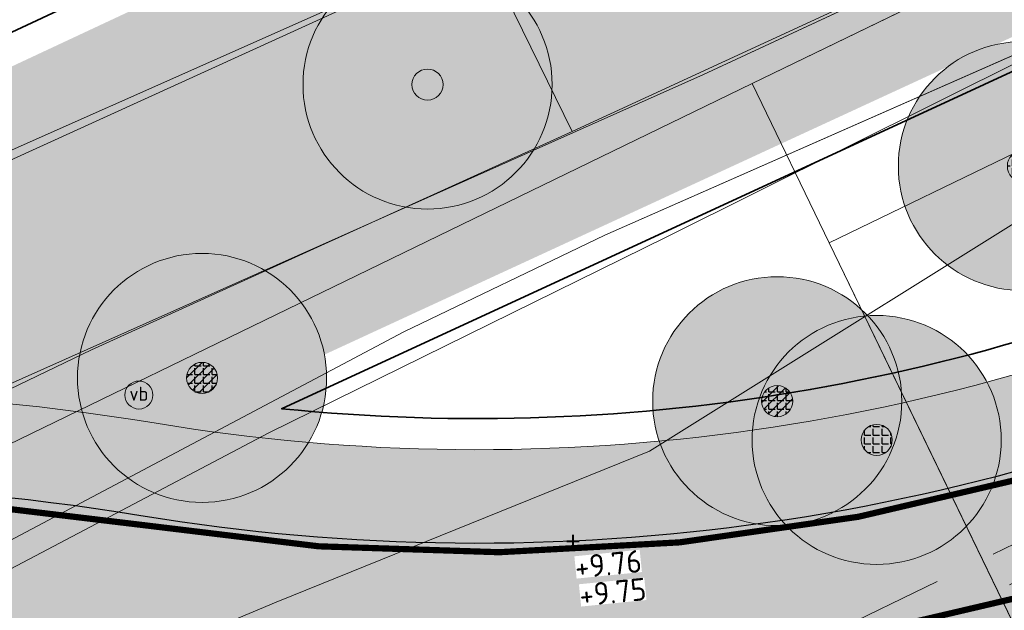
# Model space of a CAD drawing. Header units: metres. Extents: x 163543 to 168130, y 402678 to 405437.
# Tile 68 of 256: x 164447.28 to 164463.09, y 403422.01 to 403431.5. Entities that reach past the tile are written whole.
import ezdxf
from ezdxf.enums import TextEntityAlignment as Align

# ---------------------------------------------------------------- set-up
doc = ezdxf.new("R2010")
doc.units = ezdxf.units.M
doc.linetypes.add('X-CA190022.004-UO-ALM_Assen$0$AM-AS', pattern=[16, 10, -2, 2, -2])
doc.linetypes.add('X-CA190022.004-UO-DTM inmeting_v0.1$0$AM-AS', pattern=[16, 10, -2, 2, -2])
doc.layers.get('0').update_dxf_attribs({"lineweight": 25})
for name, color, linetype, lineweight in [('X-CA190022.004-UO-ALM_Assen$0$N-WE-AM-AS_WEG-G', 10, 'X-CA190022.004-UO-ALM_Assen$0$AM-AS', 25), ('X-CA190022.004-UO-BGT_Ondergrond$0$GE_201_SHDHek_Lijn_GEM', 253, 'X-CA190022.004-UO-BGT_Ondergrond$0$Hekwerk', 9), ('X-CA190022.004-UO-BGT_Ondergrond$0$GE_244_Taludlijn_Lijn_GEM', 253, 'Continuous', 9), ('X-CA190022.004-UO-BGT_Ondergrond$0$GE_316_WGDFietspad_Vlak_GEM', 253, 'Continuous', 9), ('X-CA190022.004-UO-BGT_Ondergrond$0$GE_367_OWGBerm_groenvoorziening_grasenk_GEM', 253, 'Continuous', 9), ('X-CA190022.004-UO-BGT_Ondergrond$0$GE_421_OTDHalfverhard_gravel_Vlak_GEM', 253, 'Continuous', 9), ('X-CA190022.004-UO-BGT_Ondergrond$0$GE_814_BRDVerkeersbord_Punt_GEM', 253, 'Continuous', 9), ('X-CA190022.004-UO-DTM inmeting_v0.1$0$B-WE-AM-AS_DWARSLIGGER-G', 246, 'X-CA190022.004-UO-DTM inmeting_v0.1$0$AM-AS', 0), ('X-CA190022.004-UO-DTM inmeting_v0.1$0$B-WE-AM-AS_SPOOR-G', 246, 'X-CA190022.004-UO-DTM inmeting_v0.1$0$AM-AS', 0), ('X-CA190022.004-UO-DTM inmeting_v0.1$0$B-WE-GR-BOOM-S', 246, 'Continuous', 0), ('X-CA190022.004-UO-DTM inmeting_v0.1$0$B-WE-GW-TALUD_KRUIN-G', 246, 'Continuous', 0), ('X-CA190022.004-UO-DTM inmeting_v0.1$0$B-WE-GW-TALUD_TEEN-G', 246, 'Continuous', 0), ('X-CA190022.004-UO-DTM inmeting_v0.1$0$B-WE-VH-VERHARDING_ASFALT-G', 246, 'Continuous', 0), ('X-CA190022.004-UO-DWM_Beplanting$0$N-GV-GR-BOOM_SOLITAIR-G', 92, 'Continuous', 18), ('X-CA190022.004-UO-DWM_Beplanting$0$N-WE-GR-BOOM-S', 90, 'Continuous', 18), ('X-CA190022.004-UO-DWM_Snelfietsroute$0$N-WE-GW-BERM-G', 90, 'Continuous', 18), ('X-CA190022.004-UO-DWM_Snelfietsroute$0$N-WE-VH-KANTVERHARDING-G', 210, 'Continuous', 25), ('X-CA190022.004-UO-DWM_Snelfietsroute$0$N-WE-VW-MARKERING_LANGS_STREEP_DOORGETROKKEN_010-G', 7, 'Continuous', 0), ('X-CA190022.004-UO-GZM_Werkgrens_v0.2$0$N-WE-KG-GRENS_SYSTEEMGRENS-G', 7, 'X-CA190022.004-UO-GZM_Werkgrens_v0.2$0$KG-OG', 35), ('X-CA190022.004-UO-KAD_Percelen$0$B-WE-KG-GRENS_PERCEEL-GV', 150, 'Continuous', 9), ('X-CA190022.004-UO-TXT_Hoogtes$0$X-XX-AL-T25', 7, 'Continuous', 25)]:
    doc.layers.add(name, color=color, linetype=linetype, lineweight=lineweight)
doc.layers.add('X-CA190022.004-UO-ARC_Arcering$0$N-GV-GR-GRAS-A-200 GRASMENGSEL M1', color=62, linetype='Continuous', lineweight=18, transparency=0.5)
doc.layers.add('X-CA190022.004-UO-ARC_Arcering$0$N-WE-VH-VERHARDING_ASFALT_ROOD-A', color=232, linetype='Continuous', lineweight=0, transparency=0.5)
for name, color, linetype in [('X-CA190022.004-UO-DWM_Beplanting$0$B-WE-GR-BOOM-S AFKOMSTIG UIT BOMENBESTAND GEMEENTE', 252, 'Continuous'), ('X-CA190022.004-UO-DWM_Beplanting$0$B-WE-GR-BOOM-S AFKOMSTIG UIT DTM_v0.4', 252, 'Continuous'), ('X-CA190022.004-UO-DWM_Beplanting$0$N-GV-GR-GRAS-A-200', 7, 'Continuous'), ('X-CA190022.004-UO-TXT_Hoogtes$0$C3D-SURFACE_TINSURFACE_LABELING-BESTAAND', 252, 'Continuous'), ('X-CA190022.004-UO-TXT_Hoogtes$0$C3D-SURFACE_TINSURFACE_LABELING-NIEUW', 7, 'Continuous')]:
    doc.layers.add(name, color=color, linetype=linetype)
doc.layers.add('X-CA190022.004-UO-TXT_Hoogtes$0$C3D-ASSEMBLY_MARKER', color=7, linetype='Continuous', lineweight=35, plot=False)
doc.styles.add('NLCS-ISO', font='NLCS-ISO.ttf')
doc.styles.add('X-CA190022.004-UO-BGT_Ondergrond$0$NLCS-ISO', font='NLCS-ISO.ttf')
doc.linetypes.add('X-CA190022.004-UO-BGT_Ondergrond$0$Hekwerk', pattern='A,5,-1.5,[2,dgnlstyle-Veghel.shx,S=0.007936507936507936,R=0,X=0,Y=0],-1.5', length=8)
doc.linetypes.add('X-CA190022.004-UO-GZM_Werkgrens_v0.2$0$KG-OG', pattern='A,5.5,-1.5,[2,NLCS.SHX,S=0.5,R=0,X=0,Y=0],-1.5', length=8.5)

# ---------------------------------------------------------------- blocks, each defined once
blk = doc.blocks.new('X-CA190022.004-UO-BGT_Ondergrond$0$SIE-WEG_PAAL_VERKEERSBORD-SO')
at = {"linetype": 'ByBlock', "lineweight": 18}
blk.add_circle((0, 0), 1.5, dxfattribs=at)
at = {"linetype": 'ByBlock', "lineweight": 18, "style": 'X-CA190022.004-UO-BGT_Ondergrond$0$NLCS-ISO'}
blk.add_text('vb', height=1.5, dxfattribs=at).set_placement((0, 0.1317113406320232), align=Align.MIDDLE_CENTER)
blk = doc.blocks.new('X-CA190022.004-UO-BGT_Ondergrond$0$IMGEOVerkeersbord')
at = {"xscale": 5, "yscale": 5, "zscale": 5}
blk.add_blockref('X-CA190022.004-UO-BGT_Ondergrond$0$SIE-WEG_PAAL_VERKEERSBORD-SO', (0, 0), dxfattribs=at)
blk = doc.blocks.new('X-CA190022.004-UO-DTM inmeting_v0.1$0$boom')
h = blk.add_hatch()
h.set_pattern_fill('ANSI31', color=256, scale=0.13)
h.set_pattern_definition([(45, (0, 0), (-0.2918583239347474, 0.2918583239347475), [])])
h.paths.add_polyline_path([(-1, 0, 1), (1, 0, 1)])
blk.add_circle((0, 0), 1)
blk = doc.blocks.new('X-CA190022.004-UO-DWM_Beplanting$0$SGR-BOOM_01-SO')
at = {"linetype": 'ByBlock', "lineweight": 18}
h = blk.add_hatch(color=0, dxfattribs=at)
h.dxf.hatch_style = 1
edge = h.paths.add_edge_path()
edge.add_arc((0, 0), 0.25, 0, 360)
at = {"color": 0, "linetype": 'ByBlock', "lineweight": 18}
for radius in [2, 0.25]:
    blk.add_circle((0, 0), radius, dxfattribs=at)
blk = doc.blocks.new('X-CA190022.004-UO-DWM_Beplanting$0$IMGEOBoom')
at = {"transparency": 33554457}
h = blk.add_hatch(color=256, dxfattribs=at)
h.dxf.hatch_style = 1
edge = h.paths.add_edge_path()
edge.add_arc((0, 0), 100, 0, 360)
edge = h.paths.add_edge_path(flags=17)
edge.add_arc((0, 0), 12.5, 0, 360)
h = blk.add_hatch()
h.set_pattern_fill('ANGLE', color=256)
h.set_pattern_definition([(0, (0, 0), (0, 6.985), [5.08, -1.905]), (90, (0, 0), (-6.985, 4.277078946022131e-16), [5.08, -1.905])])
edge = h.paths.add_edge_path(flags=17)
edge.add_arc((0, 0), 12.5, 0, 360)
at = {"layer": 'X-CA190022.004-UO-DWM_Beplanting$0$N-GV-GR-GRAS-A-200'}
h = blk.add_hatch(color=256, dxfattribs=at)
h.dxf.hatch_style = 1
edge = h.paths.add_edge_path(flags=17)
edge.add_arc((0, 0), 12.5, 0, 360)
at = {"xscale": 50, "yscale": 50, "zscale": 50}
blk.add_blockref('X-CA190022.004-UO-DWM_Beplanting$0$SGR-BOOM_01-SO', (0, 0), dxfattribs=at)
blk = doc.blocks.new('X-CA190022.004-UO-DWM_Beplanting$0$sfr nieuwe boom')
at = {"layer": 'X-CA190022.004-UO-DWM_Beplanting$0$N-GV-GR-BOOM_SOLITAIR-G', "transparency": 33554470}
h = blk.add_hatch(color=256, dxfattribs=at)
h.dxf.hatch_style = 1
edge = h.paths.add_edge_path()
edge.add_arc((0, 0), 2, 0, 360)
at = {"layer": 'X-CA190022.004-UO-DWM_Beplanting$0$N-GV-GR-BOOM_SOLITAIR-G'}
h = blk.add_hatch(color=256, dxfattribs=at)
h.dxf.hatch_style = 1
edge = h.paths.add_edge_path()
edge.add_arc((0, 0), 0.25, 0, 360)
for radius in [2, 0.25]:
    blk.add_circle((0, 0), radius, dxfattribs=at)
blk = doc.blocks.new('*U170')
at = {"layer": 'X-CA190022.004-UO-TXT_Hoogtes$0$C3D-ASSEMBLY_MARKER', "color": 7, "linetype": 'Continuous', "lineweight": 40}
for p, q in [((164456.1653450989, 403423.0188238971, 9.759283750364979), (164456.1653450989, 403423.218823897, 9.759283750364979)), ((164456.0653450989, 403423.118823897, 9.759283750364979), (164456.2653450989, 403423.118823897, 9.759283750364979))]:
    blk.add_line(p, q, dxfattribs=at)
at = {"layer": 'X-CA190022.004-UO-TXT_Hoogtes$0$X-XX-AL-T25', "color": 7, "linetype": 'Continuous', "lineweight": 25, "insert": (164456.7288688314, 403422.7500143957, 9.759283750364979), "char_height": 0.36, "width": 1.05444, "attachment_point": 5, "rotation": 5.748464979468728, "style": 'NLCS-ISO', "bg_fill": 3, "box_fill_scale": 1, "bg_fill_color": 256, "bg_fill_true_color": 13158600, "bg_fill_transparency": 0}
blk.add_mtext('{\\fNLCS-ISO|b0|i0|c0|p10;+9.76}', dxfattribs=at)
blk = doc.blocks.new('*U171')
at = {"layer": 'X-CA190022.004-UO-TXT_Hoogtes$0$X-XX-AL-T25', "color": 252, "linetype": 'Continuous', "lineweight": 25, "insert": (164456.8023920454, 403422.3006235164, 9.748468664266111), "char_height": 0.36, "width": 1.05444, "attachment_point": 5, "rotation": 5.748299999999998, "style": 'NLCS-ISO', "bg_fill": 3, "box_fill_scale": 1, "bg_fill_color": 256, "bg_fill_true_color": 13158600, "bg_fill_transparency": 0}
blk.add_mtext('{\\fNLCS-ISO|b0|i0|c0|p10;+9.75}', dxfattribs=at)

msp = doc.modelspace()

# ---------------------------------------------------------------- hatches: boundary and pattern name
at = {"layer": 'X-CA190022.004-UO-ARC_Arcering$0$N-GV-GR-GRAS-A-200 GRASMENGSEL M1'}
h = msp.add_hatch(dxfattribs=at)
h.set_pattern_fill('AGR-GRAS_02-SO', color=256, scale=0.1, pattern_type=2)
h.set_pattern_definition([(0, (0, 0), (1, 1), [0.25, -0.75]), (0, (0.5499999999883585, 0.5999999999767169), (1, 1), [0.25, -0.75]), (90, (0.1000000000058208, 0.3499999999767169), (-1, 1), [0.25, -0.75]), (90, (0.5, 0.7000000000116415), (-1, 1), [0.25, -0.75]), (45, (0.2000000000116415, 0.7000000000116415), (0, 1.000000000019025), [0.25, -1.164213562]), (135, (0.5499999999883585, 0), (-1.000000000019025, 0), [0.25, -1.164213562]), (26.56505119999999, (0.25, 0.2999999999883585), (1.000000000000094, 4.000644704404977e-10), [0.25, -1.986067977]), (26.56505119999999, (0.7000000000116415, 0.7999999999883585), (1.000000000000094, 4.000644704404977e-10), [0.25, -1.986067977]), (63.43494882, (0.7000000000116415, 0), (5.099862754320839e-11, 1.000000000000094), [0.2499999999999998, -1.986067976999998]), (63.43494882, (0.25, 0.4500000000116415), (5.099862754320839e-11, 1.000000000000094), [0.2499999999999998, -1.986067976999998]), (63.43494882, (0.6000000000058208, 0.2000000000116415), (5.099862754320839e-11, 1.000000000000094), [0.2499999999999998, -1.986067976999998]), (116.5650512, (0, 0.5499999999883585), (-4.000648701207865e-10, 1.000000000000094), [0.2499999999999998, -1.986067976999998]), (153.43494882, (0.2000000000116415, 0.1500000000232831), (-1.000000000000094, 5.099898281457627e-11), [0.25, -1.986067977])])
edge = h.paths.add_edge_path()
edge.add_line((164449.7029061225, 403424.9755254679), (164474.2656488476, 403436.3265954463))
edge.add_arc((164405.8897984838, 403398.9722507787), 77.91408074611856, 28.64817846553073, 34.93481505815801)
edge.add_line((164469.7640787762, 403443.5892911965), (164469.754189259, 403443.5851003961))
edge.add_line((164469.754189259, 403443.5851003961), (164465.4240603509, 403441.7051986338))
edge.add_line((164465.4240603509, 403441.7051986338), (164465.3444135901, 403441.888655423))
edge.add_line((164465.3444135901, 403441.888655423), (164464.5617553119, 403441.5275642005))
edge.add_line((164464.5617553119, 403441.5275642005), (164465.583363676, 403439.3738042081))
edge.add_line((164465.583363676, 403439.3738042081), (164433.1890600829, 403424.2116647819))
edge.add_arc((164443.179680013, 403387.0319958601), 38.4985748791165, 80.59615713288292, 105.0407654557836, ccw=False)
edge.add_arc((164454.6168963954, 403456.089874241), 31.49999999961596, 260.5961571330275, 261.0252203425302)
h = msp.add_hatch(dxfattribs=at)
h.set_pattern_fill('AGR-GRAS_02-SO', color=256, scale=0.1, pattern_type=2)
h.set_pattern_definition([(0, (0, 0), (1, 1), [0.25, -0.75]), (0, (0.5499999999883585, 0.5999999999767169), (1, 1), [0.25, -0.75]), (90, (0.1000000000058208, 0.3499999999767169), (-1, 1), [0.25, -0.75]), (90, (0.5, 0.7000000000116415), (-1, 1), [0.25, -0.75]), (45, (0.2000000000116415, 0.7000000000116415), (0, 1.000000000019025), [0.25, -1.164213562]), (135, (0.5499999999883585, 0), (-1.000000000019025, 0), [0.25, -1.164213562]), (26.56505119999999, (0.25, 0.2999999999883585), (1.000000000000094, 4.000644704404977e-10), [0.25, -1.986067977]), (26.56505119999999, (0.7000000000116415, 0.7999999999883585), (1.000000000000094, 4.000644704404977e-10), [0.25, -1.986067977]), (63.43494882, (0.7000000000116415, 0), (5.099862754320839e-11, 1.000000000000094), [0.2499999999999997, -1.986067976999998]), (63.43494882, (0.25, 0.4500000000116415), (5.099862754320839e-11, 1.000000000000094), [0.2499999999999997, -1.986067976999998]), (63.43494882, (0.6000000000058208, 0.2000000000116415), (5.099862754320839e-11, 1.000000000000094), [0.2499999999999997, -1.986067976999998]), (116.5650512, (0, 0.5499999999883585), (-4.000648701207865e-10, 1.000000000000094), [0.2499999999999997, -1.986067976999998]), (153.43494882, (0.2000000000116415, 0.1500000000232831), (-1.000000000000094, 5.099898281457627e-11), [0.25, -1.986067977])])
edge = h.paths.add_edge_path()
edge.add_line((164477.9198786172, 403430.682123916), (164477.8331448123, 403430.8623383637))
edge.add_line((164477.8331448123, 403430.8623383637), (164478.0980021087, 403430.9898091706))
edge.add_line((164478.0980021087, 403430.9898091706), (164477.5572029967, 403431.5318702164))
edge.add_arc((164490.2134185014, 403443.6178211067), 17.49999999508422, 221.7040940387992, 223.6796640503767, ccw=False)
edge.add_line((164477.1480821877, 403431.9753562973), (164468.2774706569, 403427.7060987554))
edge.add_arc((164454.6168963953, 403456.0898742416), 31.50000000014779, 260.5963409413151, 295.70063201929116, ccw=False)
edge.add_arc((164443.1796800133, 403387.03199586), 38.49857487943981, 80.59600673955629, 116.5897901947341)
edge.add_line((164425.9477276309, 403421.4587308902), (164426.6171826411, 403420.1201368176))
edge.add_arc((164443.1794105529, 403386.9976197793), 37.03253337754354, 80.596894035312, 116.56639265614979, ccw=False)
edge.add_arc((164454.6168963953, 403456.0898742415), 33.00000000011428, 260.6046206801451, 295.7006320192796)
edge.add_line((164468.9279741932, 403426.3544903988), (164477.9198786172, 403430.682123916))
h = msp.add_hatch(dxfattribs=at)
h.set_pattern_fill('AGR-GRAS_02-SO', color=256, scale=0.1, pattern_type=2)
h.set_pattern_definition([(0, (0, 0), (1, 1), [0.25, -0.75]), (0, (0.5499999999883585, 0.5999999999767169), (1, 1), [0.25, -0.75]), (90, (0.1000000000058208, 0.3499999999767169), (-1, 1), [0.25, -0.75]), (90, (0.5, 0.7000000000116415), (-1, 1), [0.25, -0.75]), (45, (0.2000000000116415, 0.7000000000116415), (0, 1.000000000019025), [0.25, -1.164213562]), (135, (0.5499999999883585, 0), (-1.000000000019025, 0), [0.25, -1.164213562]), (26.56505119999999, (0.25, 0.2999999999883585), (1.000000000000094, 4.000644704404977e-10), [0.25, -1.986067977]), (26.56505119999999, (0.7000000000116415, 0.7999999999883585), (1.000000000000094, 4.000644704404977e-10), [0.25, -1.986067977]), (63.43494882, (0.7000000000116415, 0), (5.099862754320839e-11, 1.000000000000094), [0.2499999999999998, -1.986067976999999]), (63.43494882, (0.25, 0.4500000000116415), (5.099862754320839e-11, 1.000000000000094), [0.2499999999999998, -1.986067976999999]), (63.43494882, (0.6000000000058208, 0.2000000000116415), (5.099862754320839e-11, 1.000000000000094), [0.2499999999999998, -1.986067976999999]), (116.5650512, (0, 0.5499999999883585), (-4.000648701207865e-10, 1.000000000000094), [0.2499999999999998, -1.986067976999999]), (153.43494882, (0.2000000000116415, 0.1500000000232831), (-1.000000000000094, 5.099898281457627e-11), [0.25, -1.986067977])])
edge = h.paths.add_edge_path()
edge.add_line((164471.313153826, 403421.3985930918), (164482.7709181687, 403426.9129983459))
edge.add_line((164482.7709181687, 403426.9129983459), (164482.5024519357, 403427.1454897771))
edge.add_line((164482.5024519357, 403427.1454897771), (164481.7014991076, 403427.8410327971))
edge.add_line((164481.7014991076, 403427.8410327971), (164481.6841321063, 403427.8326743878))
edge.add_line((164481.6841321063, 403427.8326743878), (164481.5973983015, 403428.0128888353))
edge.add_line((164481.5973983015, 403428.0128888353), (164470.6626502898, 403422.7502014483))
edge.add_arc((164454.6168963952, 403456.0898742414), 37.00000000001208, 260.59634094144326, 295.7006320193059, ccw=False)
edge.add_arc((164443.1794430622, 403387.0017633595), 33.02844012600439, 80.60411488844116, 116.5691651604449)
edge.add_line((164428.4065544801, 403416.5422376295), (164429.0788023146, 403415.1980592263))
edge.add_arc((164443.1796778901, 403387.0317249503), 31.49884249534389, 80.59600917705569, 116.5938618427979, ccw=False)
edge.add_arc((164454.6168963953, 403456.0898742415), 38.5000000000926, 260.5963409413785, 295.7006320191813)
at = {"layer": 'X-CA190022.004-UO-ARC_Arcering$0$N-WE-VH-VERHARDING_ASFALT_ROOD-A'}
h = msp.add_hatch(color=256, dxfattribs=at)
h.dxf.hatch_style = 1
edge = h.paths.add_edge_path()
edge.add_line((164481.5973983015, 403428.0128888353), (164483.3995427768, 403428.8802268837))
edge.add_line((164483.3995427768, 403428.8802268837), (164483.6958866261, 403429.0228515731))
edge.add_line((164483.6958866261, 403429.0228515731), (164480.4067638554, 403431.8790147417))
edge.add_line((164480.4067638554, 403431.8790147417), (164479.7220230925, 403431.5494619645))
edge.add_line((164479.7220230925, 403431.5494619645), (164477.9198786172, 403430.6821239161))
edge.add_line((164477.9198786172, 403430.6821239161), (164468.9279741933, 403426.354490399))
edge.add_arc((164454.6168963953, 403456.0898742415), 33.00000000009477, 260.59634094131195, 295.70063201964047, ccw=False)
edge.add_arc((164443.1794105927, 403386.9976196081), 37.03253354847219, 80.60427228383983, 116.5663925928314)
edge.add_line((164426.6171826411, 403420.1201368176), (164428.4065544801, 403416.5422376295))
edge.add_arc((164443.1794432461, 403387.001762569), 33.02844091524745, 80.59542373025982, 116.5691648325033, ccw=False)
edge.add_arc((164454.6168963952, 403456.0898742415), 37.00000000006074, 260.6040996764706, 295.7006320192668)
edge.add_line((164470.6626502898, 403422.7502014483), (164481.5973983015, 403428.0128888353))

# ---------------------------------------------------------------- linework, layer by layer
at = {"layer": 'X-CA190022.004-UO-BGT_Ondergrond$0$GE_201_SHDHek_Lijn_GEM'}
for p, q in [((164456.675, 403428.038), (164465.477, 403431.918)), ((164453.447, 403426.482), (164456.675, 403428.038))]:
    msp.add_line(p, q, dxfattribs=at)
at = {"layer": 'X-CA190022.004-UO-BGT_Ondergrond$0$GE_244_Taludlijn_Lijn_GEM'}
msp.add_line((164453.447, 403426.482), (164418.343, 403407.883), dxfattribs=at)
at = {"layer": 'X-CA190022.004-UO-BGT_Ondergrond$0$GE_316_WGDFietspad_Vlak_GEM', "flags": 128}
for points in [[(164320.04, 403364.5300000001), (164331.41, 403371.01), (164357.53, 403385.5300000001), (164366.62, 403390.14), (164389.014, 403401.122), (164392.63, 403402.895), (164397.33, 403405.2), (164445.43, 403428.64), (164451.991, 403431.556), (164460.333, 403435.32), (164470.225, 403439.862)], [(164473.316, 403437.484), (164461.749, 403432.244), (164458.26, 403430.62), (164446.97, 403425.58)]]:
    msp.add_lwpolyline(points, dxfattribs=at)
at = {"layer": 'X-CA190022.004-UO-BGT_Ondergrond$0$GE_367_OWGBerm_groenvoorziening_grasenk_GEM', "flags": 128}
for points in [[(164470.225, 403439.862), (164460.333, 403435.32), (164451.991, 403431.556), (164445.43, 403428.64), (164397.33, 403405.2), (164392.63, 403402.895), (164389.014, 403401.122)], [(164136.762, 403226.328), (164137.681, 403227.058), (164154.717, 403240.595), (164179.581, 403260.6550000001), (164183.17, 403263.55), (164218.15, 403291.31), (164235.99, 403304.7900000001), (164243.405, 403310.219), (164247.56, 403313.26), (164252.819, 403316.997), (164260.03, 403322.12), (164268.56, 403327.98), (164276.38, 403333.21), (164299.08, 403347.8500000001), (164321.95, 403361.65), (164333.1, 403368.0400000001), (164350.72, 403377.56), (164372.83, 403389.33), (164399.07, 403402.26), (164446.97, 403425.58), (164458.26, 403430.62), (164461.749, 403432.244), (164473.316, 403437.484)], [(164481.182, 403421.899), (164477.915, 403429.509), (164471.335, 403432.326), (164467.948, 403432.656), (164465.477, 403431.918), (164456.675, 403428.038), (164453.447, 403426.482)], [(164453.447, 403426.482), (164418.343, 403407.883), (164405.774, 403401.616), (164393.255, 403395.423), (164379.112, 403388.334), (164366.676, 403382.161), (164338.225, 403366.811), (164327.291, 403360.547), (164306.875, 403348.529), (164295.285, 403341.33), (164281.893, 403332.496), (164265.634, 403321.347), (164239.848, 403303.124), (164224.258, 403291.345), (164208.266, 403279.037), (164194.822, 403268.535), (164179.256, 403255.8890000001), (164165.951, 403244.025), (164160.088, 403238.658), (164155.081, 403234.074), (164150.561, 403230.11), (164146.709, 403226.642), (164139.364, 403219.716), (164136.597, 403223.292)]]:
    msp.add_lwpolyline(points, dxfattribs=at)
at = {"layer": 'X-CA190022.004-UO-BGT_Ondergrond$0$GE_421_OTDHalfverhard_gravel_Vlak_GEM', "flags": 128}
msp.add_lwpolyline([(164165.951, 403244.025), (164179.256, 403255.8890000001), (164194.822, 403268.535), (164208.266, 403279.037), (164224.258, 403291.345), (164239.848, 403303.124), (164265.634, 403321.347), (164281.893, 403332.496), (164295.285, 403341.33), (164306.875, 403348.529), (164327.291, 403360.547), (164338.225, 403366.811), (164366.676, 403382.161), (164379.112, 403388.334), (164393.255, 403395.423), (164405.774, 403401.616), (164418.343, 403407.883), (164453.447, 403426.482), (164456.675, 403428.038), (164465.477, 403431.918), (164467.948, 403432.656), (164471.335, 403432.326), (164477.915, 403429.509), (164481.182, 403421.899)], dxfattribs=at)
at = {"layer": 'X-CA190022.004-UO-DTM inmeting_v0.1$0$B-WE-AM-AS_DWARSLIGGER-G', "ltscale": 0.5}
msp.add_line((164469.2060000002, 403425.966, 9.916), (164458.7620000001, 403420.8939999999, 9.933), dxfattribs=at)
at = {"layer": 'X-CA190022.004-UO-DTM inmeting_v0.1$0$B-WE-AM-AS_SPOOR-G', "ltscale": 0.5}
msp.add_line((164469.4759999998, 403425.4640000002, 10.076), (164459.0260000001, 403420.4160000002, 10.099), dxfattribs=at)
at = {"layer": 'X-CA190022.004-UO-DTM inmeting_v0.1$0$B-WE-GW-TALUD_KRUIN-G'}
for points in [[(164470.6529999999, 403431.7859999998, 9.642), (164464.997, 403429.324, 9.719), (164457.392, 403424.5649999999, 9.711), (164451.398, 403422.1379999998, 9.616), (164448.7620000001, 403421.0329999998, 9.586)], [(164451.398, 403422.1379999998, 9.616), (164448.7620000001, 403421.0329999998, 9.586)]]:
    msp.add_polyline3d(points, dxfattribs=at)
at = {"layer": 'X-CA190022.004-UO-DTM inmeting_v0.1$0$B-WE-GW-TALUD_TEEN-G'}
msp.add_polyline3d([(164425.307, 403412.9070000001, 8.948), (164434.1669999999, 403417.04, 8.957), (164440.216, 403419.4679999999, 9.135), (164445.5490000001, 403421.8399999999, 9.116), (164451.2799999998, 403424.8629999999, 9.245), (164457.6630000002, 403428.003, 9.326), (164463.452, 403430.8939999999, 9.362), (164466.9569999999, 403432.6490000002, 9.53), (164473.9789999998, 403433.682, 9.853)], dxfattribs=at)
at = {"layer": 'X-CA190022.004-UO-DTM inmeting_v0.1$0$B-WE-VH-VERHARDING_ASFALT-G'}
for points in [[(164454.6910000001, 403432.6910000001, 9.203), (164447.0630000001, 403429.2089999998, 9.078), (164438.6850000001, 403425.2519999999, 8.924), (164430.1710000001, 403421.1189999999, 8.866), (164422.8029999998, 403417.6030000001, 8.858)], [(164456.1490000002, 403429.7050000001, 9.172), (164454.6910000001, 403432.6910000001, 9.203)], [(164461.7599999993, 403432.2960000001, 9.302999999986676), (164456.1490000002, 403429.7050000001, 9.172)], [(164456.1490000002, 403429.7050000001, 9.172), (164448.4330000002, 403426.193, 9.026), (164440.139, 403422.2000000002, 8.875), (164431.4589999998, 403418.0529999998, 8.812), (164424.2999999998, 403414.5899999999, 8.806)]]:
    msp.add_polyline3d(points, dxfattribs=at)
at = {"layer": 'X-CA190022.004-UO-DWM_Snelfietsroute$0$N-WE-GW-BERM-G', "flags": 128}
msp.add_lwpolyline([(164426.0523044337, 403421.5110316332, -0.1575725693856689), (164449.4701439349, 403425.0131797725, 0.1543805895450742), (164468.2774706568, 403427.7060987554), (164479.0329449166, 403432.8825050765)], format="xyb", dxfattribs=at)
at = {"layer": 'X-CA190022.004-UO-DWM_Snelfietsroute$0$N-WE-VH-KANTVERHARDING-G', "flags": 128}
for points in [[(164426.6206964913, 403420.1218475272, -0.1581897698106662), (164449.2250604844, 403423.5333371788, 0.1543805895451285), (164468.9279741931, 403426.3544903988), (164478.8191707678, 403431.1148587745)], [(164428.4074814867, 403416.5428824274, -0.1582115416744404), (164448.5715046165, 403419.5870902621, 0.1543805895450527), (164470.6626502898, 403422.7502014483), (164482.4965026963, 403428.4460139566)]]:
    msp.add_lwpolyline(points, format="xyb", dxfattribs=at)
at = {"layer": 'X-CA190022.004-UO-DWM_Snelfietsroute$0$N-WE-VW-MARKERING_LANGS_STREEP_DOORGETROKKEN_010-G', "const_width": 0.1, "flags": 128}
for points in [[(164426.7863343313, 403420.0332968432, -0.1575725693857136), (164449.2005521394, 403423.3853529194, 0.1543805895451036), (164468.9930245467, 403426.2193295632), (164479.8026972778, 403431.4218205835)], [(164427.4970486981, 403418.3217930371), (164427.6093375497, 403418.3764426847, -0.1575725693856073), (164448.8982825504, 403421.5602137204, 0.1543805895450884), (164469.7953122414, 403424.5523459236), (164481.8400258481, 403430.3492387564)]]:
    msp.add_lwpolyline(points, format="xyb", dxfattribs=at)
at = {"layer": 'X-CA190022.004-UO-DWM_Snelfietsroute$0$N-WE-VW-MARKERING_LANGS_STREEP_DOORGETROKKEN_010-G', "flags": 128}
msp.add_lwpolyline([(164428.3265654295, 403416.6703207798, 0.1, 0.1, -0.1583212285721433), (164448.5960129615, 403419.7350745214, 0.1, 0.1, 0.1543805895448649), (164470.5975999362, 403422.8853622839, 0.1, 0.1, 0), (164481.5323479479, 403428.1480496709, 0.1, 0.1, 0), (164483.3344924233, 403429.0153877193, 0, 0, 0)], format="xyseb", dxfattribs=at)
at = {"layer": 'X-CA190022.004-UO-GZM_Werkgrens_v0.2$0$N-WE-KG-GRENS_SYSTEEMGRENS-G', "ltscale": 0.2, "flags": 128}
for points in [[(164202.4471839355, 403276.2612616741, -0.007014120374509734), (164204.6842424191, 403278.1944806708), (164207.7316017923, 403280.6309342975), (164216.350955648, 403287.4712219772), (164219.0035534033, 403289.434108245), (164219.3746627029, 403289.7286192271), (164237.1836765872, 403303.1852059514), (164244.5865004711, 403308.605291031), (164248.7299054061, 403311.6378046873), (164253.9774847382, 403315.3666892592), (164261.1754745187, 403320.480446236), (164269.6822113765, 403326.3244647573), (164277.4779943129, 403331.5382684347), (164300.138869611, 403346.1530355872), (164322.9639978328, 403359.9259594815), (164334.0727303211, 403366.2923093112), (164351.6652632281, 403375.7974689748), (164373.7421382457, 403387.5498352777), (164399.9497431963, 403400.4638723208), (164429.2801321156, 403414.7433017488), (164430.1235736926, 403415.1409833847), (164430.9478262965, 403415.506283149), (164431.7770699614, 403415.8458020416), (164432.615246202, 403416.1613381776), (164433.4616619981, 403416.4526584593), (164434.3156183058, 403416.7195497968), (164435.1764106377, 403416.9618192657), (164436.0433296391, 403417.1792942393), (164436.3055164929, 403417.2587681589, -0.09982065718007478), (164451.9815185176, 403417.1790174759, 0.1310872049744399), (164471.5299883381, 403420.9480569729), (164482.532673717, 403426.2434413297), (164490.6930660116, 403418.7998493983), (164492.5861501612, 403419.7065134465), (164495.4035730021, 403416.5299918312, -0.01010042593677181), (164498.0738503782, 403413.5363083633), (164499.3853029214, 403412.0048366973), (164502.2759065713, 403408.6525450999), (164509.274412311, 403412.9480533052), (164511.7682141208, 403416.4610208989), (164509.1861236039, 403420.2014103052, -0.1750361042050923), (164509.3210798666, 403422.1351258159, -0.1801291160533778), (164510.5166693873, 403423.4312866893), (164518.8245311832, 403427.3151248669), (164545.0302416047, 403439.9269191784), (164571.6953268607, 403452.7535489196), (164577.9552917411, 403456.0641072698), (164591.4716804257, 403464.141949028), (164595.4462846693, 403466.1591353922), (164599.4311747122, 403468.181541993), (164600.8539115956, 403468.8630628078), (164605.9399590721, 403471.2415379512), (164622.0164705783, 403477.7583811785), (164627.272938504, 403479.8886915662), (164631.9472826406, 403481.9048786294), (164633.2674407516, 403482.5385622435, 0.08477773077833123), (164642.6089981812, 403485.3796505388), (164759.3320802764, 403541.3864717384), (164770.9742443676, 403544.8150730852), (164773.2724307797, 403545.3968587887), (164787.8865800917, 403542.289629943), (164789.8994408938, 403542.3802139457), (164793.2522167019, 403543.0482871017), (164800.2402211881, 403546.8141014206), (164803.6710322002, 403549.3659814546), (164804.7740494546, 403550.3596960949), (164806.982937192, 403547.3873851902), (164807.9070396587, 403546.1989325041), (164811.8704722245, 403549.2807697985), (164810.9532731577, 403550.4603442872), (164809.5116547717, 403552.4057701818), (164808.342669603, 403553.5746866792), (164810.0239640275, 403555.0893745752), (164807.82693957, 403558.0124714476), (164809.8344029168, 403559.5158162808, 0.08719858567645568), (164816.7069141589, 403566.8332066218, -0.1361886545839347), (164825.1509550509, 403574.2389801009), (164897.951587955, 403609.3404576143), (164931.0926747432, 403625.3204994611), (165054.7836542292, 403684.9604895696), (165123.1554235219, 403717.9264497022), (165148.5663854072, 403730.0329638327), (165175.6541256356, 403740.4784873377), (165188.1464371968, 403744.8235939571), (165187.6324323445, 403748.0918636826), (165185.2580450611, 403754.9315992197), (165180.037890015, 403753.6894865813, 0.02784581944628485), (165177.0513383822, 403752.4655620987), (165119.6977294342, 403725.1406508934), (165051.3091062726, 403692.1665645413), (164927.6180512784, 403632.5265380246), (164894.4771003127, 403616.5465616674), (164821.6764674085, 403581.445084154, 0.1361886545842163), (164810.015649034, 403571.2180636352, -0.08719858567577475), (164805.0390029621, 403565.919263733), (164803.0203514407, 403564.4075403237), (164799.415410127, 403569.2038422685), (164798.6149812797, 403568.6044188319), (164797.8152444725, 403568.0055136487), (164797.2158194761, 403568.8059445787), (164793.3705278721, 403565.9262908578), (164793.9699528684, 403565.1258599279), (164792.3761302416, 403563.932281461), (164795.8845084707, 403559.0636660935, -0.2015476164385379), (164780.0971775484, 403554.0570161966, 0.07565561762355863), (164771.1691888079, 403553.9823458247, -0.009754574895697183), (164764.0749090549, 403552.5358596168), (164754.2863395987, 403547.7986438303), (164747.4743492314, 403544.6063578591), (164708.340445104, 403525.5831572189), (164686.2179063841, 403515.3649846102), (164675.1479613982, 403509.8647663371), (164663.5244613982, 403504.2582663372), (164644.326586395, 403495.0707073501), (164639.4929121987, 403492.7230557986), (164638.2008723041, 403492.1265410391, -0.2018182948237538), (164621.8461223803, 403491.8003317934, 0.2094978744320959), (164598.5804137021, 403490.9733350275), (164556.1572466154, 403470.5661522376), (164536.2994594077, 403461.0079530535), (164516.3183906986, 403451.407959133), (164508.2317351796, 403447.5121291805), (164500.1867564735, 403443.6421835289), (164497.2033634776, 403443.0084814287), (164495.0902549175, 403442.27400261, 0.1307944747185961), (164492.913084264, 403444.8114515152), (164488.4347408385, 403447.8854838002), (164494.8986629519, 403449.8350294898), (164490.3149407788, 403452.2328764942), (164484.4843242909, 403450.5971355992, -0.07642678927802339), (164479.7480917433, 403454.7225616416), (164478.7991556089, 403455.8572518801), (164474.9179570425, 403452.9617439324), (164457.3434499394, 403473.5656706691), (164451.2568614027, 403468.374000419), (164465.5190818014, 403451.6533184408, -0.484296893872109), (164464.8169442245, 403448.1132255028), (164461.4164168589, 403446.3937776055), (164463.8934237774, 403441.7698684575), (164464.9162194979, 403439.6136052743), (164433.0167582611, 403424.6830765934, 0.0516595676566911), (164425.3001219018, 403421.7033575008), (164396.430770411, 403407.6483830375), (164370.0935852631, 403394.670494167), (164347.8842103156, 403382.8475930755), (164330.1818090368, 403373.2830720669), (164318.9080065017, 403366.8221215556), (164295.9033911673, 403352.9408932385), (164273.0860170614, 403338.2251946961), (164265.1933658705, 403332.9466057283), (164256.5935764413, 403327.0386612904), (164249.3435457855, 403321.8879322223), (164244.0502837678, 403318.1265859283), (164239.8604985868, 403315.0601269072), (164232.4089702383, 403309.6043821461), (164214.4760118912, 403296.0541423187), (164201.2887743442, 403285.5887988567, 0.01213108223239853), (164197.4136132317, 403282.3572203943)], [(164476.344677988, 403432.1435875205, -0.04204163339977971), (164474.6207099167, 403434.6251886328), (164474.1213204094, 403435.5427212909, 0.0004885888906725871), (164474.0497184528, 403435.6760000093), (164451.4853868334, 403425.24844678, 0.138309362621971), (164468.0606361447, 403428.1566348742)]]:
    msp.add_lwpolyline(points, format="xyb", close=True, dxfattribs=at)
at = {"layer": 'X-CA190022.004-UO-KAD_Percelen$0$B-WE-KG-GRENS_PERCEEL-GV', "flags": 128}
for points in [[(164595.838, 403501.354), (164555.326, 403482.367), (164489.137, 403451.001), (164492.811, 403446.689), (164487.569, 403444.164), (164476.902, 403439.143), (164474.656, 403438.052), (164469.708, 403435.65), (164459.04, 403430.474), (164460.276, 403427.915), (164478.654, 403436.809), (164549.795, 403471.239), (164610.094, 403500.047), (164740.684, 403562.794), (164887.38, 403633.726), (164885.502, 403637.729), (164830.972, 403611.838), (164787.129, 403591.173), (164774.865, 403585.072), (164771.579, 403589.482), (164763.848, 403582.954), (164722.665, 403561.134), (164654.869, 403529.019)], [(164460.276, 403427.915), (164466.349, 403415.367), (164487.883, 403425.722), (164496.111, 403429.679), (164555.855, 403458.619), (164593.206, 403476.41), (164588.97, 403485.217), (164612.074, 403496.328), (164616.314, 403487.512), (164746.772, 403550.188), (164893.326, 403621.049), (164887.38, 403633.726), (164740.684, 403562.794), (164610.094, 403500.047), (164549.795, 403471.239), (164478.654, 403436.809)]]:
    msp.add_lwpolyline(points, close=True, dxfattribs=at)
for points in [[(164320.335, 403360.055), (164334.113, 403367.893), (164347.324, 403375.205), (164360.621, 403382.207), (164387.566, 403395.736), (164459.04, 403430.474), (164469.708, 403435.65), (164464.658, 403441.585), (164461.223, 403440.276), (164450.635, 403435.456), (164443.895, 403432.527), (164395.494, 403408.832), (164393.545, 403407.844), (164337.189, 403378.787), (164334.483, 403377.392), (164299.052, 403356.496)], [(164316.027, 403338.203), (164330.341, 403346.655), (164343.747, 403354.336), (164363.145, 403364.918), (164374.895, 403370.972), (164408.841, 403387.712), (164466.349, 403415.367), (164460.276, 403427.915), (164459.04, 403430.474), (164387.566, 403395.736), (164360.621, 403382.207), (164347.324, 403375.205), (164334.113, 403367.893), (164320.335, 403360.055)]]:
    msp.add_lwpolyline(points, dxfattribs=at)

# ---------------------------------------------------------------- block references
at = {"layer": 'X-CA190022.004-UO-BGT_Ondergrond$0$GE_814_BRDVerkeersbord_Punt_GEM', "xscale": 0.03, "yscale": 0.03, "zscale": 0.02}
msp.add_blockref('X-CA190022.004-UO-BGT_Ondergrond$0$IMGEOVerkeersbord', (164449.194, 403425.468), dxfattribs=at)
at = {"layer": 'X-CA190022.004-UO-DTM inmeting_v0.1$0$B-WE-GR-BOOM-S', "linetype": 'ByBlock', "lineweight": -2, "xscale": 0.25, "yscale": 0.25, "zscale": 0.25}
for p in [(164450.208, 403425.743, 9.239), (164459.444, 403425.369, 9.685)]:
    msp.add_blockref('X-CA190022.004-UO-DTM inmeting_v0.1$0$boom', p, dxfattribs=at)
at = {"layer": 'X-CA190022.004-UO-DWM_Beplanting$0$B-WE-GR-BOOM-S AFKOMSTIG UIT BOMENBESTAND GEMEENTE', "xscale": 0.02, "yscale": 0.02, "zscale": 0.02}
msp.add_blockref('X-CA190022.004-UO-DWM_Beplanting$0$IMGEOBoom', (164461.041, 403424.746), dxfattribs=at)
at = {"layer": 'X-CA190022.004-UO-DWM_Beplanting$0$B-WE-GR-BOOM-S AFKOMSTIG UIT DTM_v0.4', "linetype": 'ByBlock', "lineweight": -2, "xscale": 0.02, "yscale": 0.02, "zscale": 0.02}
for p in [(164463.389, 403429.147, 9.721), (164450.208, 403425.743, 9.239), (164459.444, 403425.369, 9.685)]:
    msp.add_blockref('X-CA190022.004-UO-DWM_Beplanting$0$IMGEOBoom', p, dxfattribs=at)
at = {"layer": 'X-CA190022.004-UO-DWM_Beplanting$0$N-WE-GR-BOOM-S', "rotation": 153.3819523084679}
for p in [(164461.1174167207, 403433.754839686), (164453.8292477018, 403430.4556993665)]:
    msp.add_blockref('X-CA190022.004-UO-DWM_Beplanting$0$sfr nieuwe boom', p, dxfattribs=at)

# ---------------------------------------------------------------- next in the draw order: block references
at = {"layer": 'X-CA190022.004-UO-TXT_Hoogtes$0$C3D-SURFACE_TINSURFACE_LABELING-NIEUW', "color": 7, "linetype": 'Continuous', "lineweight": -3}
msp.add_blockref('*U170', (0, 0), dxfattribs=at)

# ---------------------------------------------------------------- next in the draw order: block references
at = {"layer": 'X-CA190022.004-UO-TXT_Hoogtes$0$C3D-SURFACE_TINSURFACE_LABELING-BESTAAND', "color": 252, "linetype": 'Continuous', "lineweight": -3}
msp.add_blockref('*U171', (0, 0), dxfattribs=at)

# ---------------------------------------------------------------- next in the draw order: linework, layer by layer
at = {"layer": 'X-CA190022.004-UO-ALM_Assen$0$N-WE-AM-AS_WEG-G', "linetype": 'X-CA190022.004-UO-ALM_Assen$0$AM-AS', "lineweight": 18, "flags": 128}
msp.add_lwpolyline([(163996.3336493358, 403048.7078805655), (164190.428417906, 403269.7022139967, -0.04248648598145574), (164203.1301038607, 403281.900647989, -0.05950783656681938), (164394.9099900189, 403402.509361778, 0.004627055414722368), (164427.6093375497, 403418.3764426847, -0.1575725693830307), (164448.8982825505, 403421.5602137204, 0.1543805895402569), (164469.7953122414, 403424.5523459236), (164600.3150897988, 403487.369046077, -0.2096911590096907), (164620.3886000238, 403488.0752802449, 0.2093307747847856), (164640.4309921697, 403488.7665643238), (164764.0180252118, 403548.0366099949, -0.1493007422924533), (164778.4568812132, 403550.2301690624, 0.1996996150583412), (164797.0707545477, 403554.9547108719), (164807.4367029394, 403562.7175400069, 0.08719858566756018), (164813.3612815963, 403569.0256351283, -0.1361873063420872), (164823.4135919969, 403577.8419746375), (165121.4265764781, 403721.5335502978), (165178.771774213, 403748.854454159, -0.02762787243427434), (165181.3258110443, 403749.9024284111), (165206.7023570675, 403758.7117965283, -0.2281753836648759), (165222.2156522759, 403756.92710106, 0.2625260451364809), (165239.8769326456, 403756.0478409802), (165316.357038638, 403794.2949912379, -0.002955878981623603), (165321.6599724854, 403796.9078754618), (165454.6760993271, 403861.4737105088, 0.2337197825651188), (165465.5419418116, 403875.4828331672), (165466.0393278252, 403877.9301751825, -0.1382469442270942), (165476.4672373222, 403898.1944094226), (165483.3232835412, 403905.5400790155), (165502.0132482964, 403925.3181215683, 0.00270083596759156), (165511.6266676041, 403935.5312913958), (165520.3237442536, 403945.4553072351), (165525.6923273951, 403951.3658801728), (165530.615228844, 403956.3669465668, -0.06780363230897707), (165540.3856813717, 403964.2784885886), (165579.0076054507, 403987.5663360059, 0.233996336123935), (165587.6067037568, 404001.0272668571, -0.2578877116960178), (165597.6306713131, 404015.2620702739), (165668.8061252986, 404049.8624576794, 0.1241179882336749), (165680.9653913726, 404060.0928790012), (165692.909929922, 404076.6706676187, -0.3303788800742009), (165732.6456350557, 404089.3227425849, 0.1846113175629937), (165745.4916128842, 404089.77497305), (165892.3246628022, 404151.9071568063, 0.02506743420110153), (165914.8777454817, 404162.8133820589, -0.01071744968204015), (165924.3873477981, 404167.7535043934), (166007.5697587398, 404208.726249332, -0.0190725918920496), (166018.0170805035, 404213.3859907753, -0.1041133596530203), (166035.0595171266, 404216.3802910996), (166071.3637979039, 404215.1615490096, 0.1209432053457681), (166079.7626728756, 404216.9267814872), (166253.1152813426, 404300.2121870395, 0.1370197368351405), (166261.20282629, 404307.3086689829, -0.1370657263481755), (166269.2936265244, 404314.4067145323), (166458.0553023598, 404405.0532937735, -0.05495898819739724), (166465.292640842, 404407.5962293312), (166474.0115951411, 404409.6200769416, 0.05512116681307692), (166477.7441475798, 404410.9329152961), (166509.8455300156, 404426.3741046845, 0.06706615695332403), (166514.3066309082, 404429.3114036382, -0.06727732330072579), (166518.7828901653, 404432.2559861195), (166556.6686702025, 404450.4403351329, -0.01732068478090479), (166566.1850069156, 404454.6088799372, 0.01660197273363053), (166575.3124233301, 404458.5914386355), (166597.7510003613, 404469.2822299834, 0.1329779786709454), (166635.0885808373, 404501.3122219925, -0.04027287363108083), (166645.1747246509, 404513.8395784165), (166648.1959423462, 404517.0287349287, -0.07202746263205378), (166677.0195985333, 404539.8000358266), (166677.2461273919, 404539.9311914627, -0.08933287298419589), (166717.8167622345, 404554.585755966), (166734.2901361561, 404557.3869827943, 0.1628042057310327), (166748.2749261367, 404564.8680743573, -0.09224986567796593), (166757.8833526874, 404571.8738470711), (166814.8951966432, 404599.1350634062, -0.03237137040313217), (166817.2963922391, 404600.0977793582), (166825.540090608, 404602.7984847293, 0.08309599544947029), (166832.8509500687, 404606.6269308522, -0.05104093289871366), (166841.5511306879, 404611.9158900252), (166891.2886605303, 404635.588563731, -0.1080348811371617), (166898.7767261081, 404637.3338670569), (166928.2421893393, 404637.7391838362, 0.2092685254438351), (166941.3852138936, 404643.7086926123, -0.026762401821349), (166980.5363273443, 404682.8606394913, -0.02619809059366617), (167007.2291239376, 404704.4245627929, -0.01999349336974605), (167033.130253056, 404721.6599794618), (167034.9329898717, 404722.7582272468, -0.02850178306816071), (167071.4851403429, 404742.2630184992), (167095.8874986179, 404753.5487719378, 0.06107887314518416), (167112.4352643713, 404763.8129514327, -0.01637972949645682), (167116.3416166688, 404766.7484785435), (167122.4960900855, 404771.0654386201, -0.09347324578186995), (167132.2396271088, 404775.4785245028), (167140.6213436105, 404777.519708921, -0.05617792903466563), (167157.1982762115, 404779.6303146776), (167189.7312216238, 404780.098905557, -0.09129081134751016), (167196.1584139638, 404779.0110158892), (167222.3067585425, 404769.4734945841, 0.2038372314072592), (167236.3782206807, 404770.2117075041, 0.01782615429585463), (167328.8315635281, 404819.5522006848), (167395.6774769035, 404858.3489080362, 0.03125557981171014), (167406.0672886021, 404865.2809112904), (167511.4690776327, 404945.5504878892)], format="xyb", dxfattribs=at)

doc.saveas('drawing.dxf')
